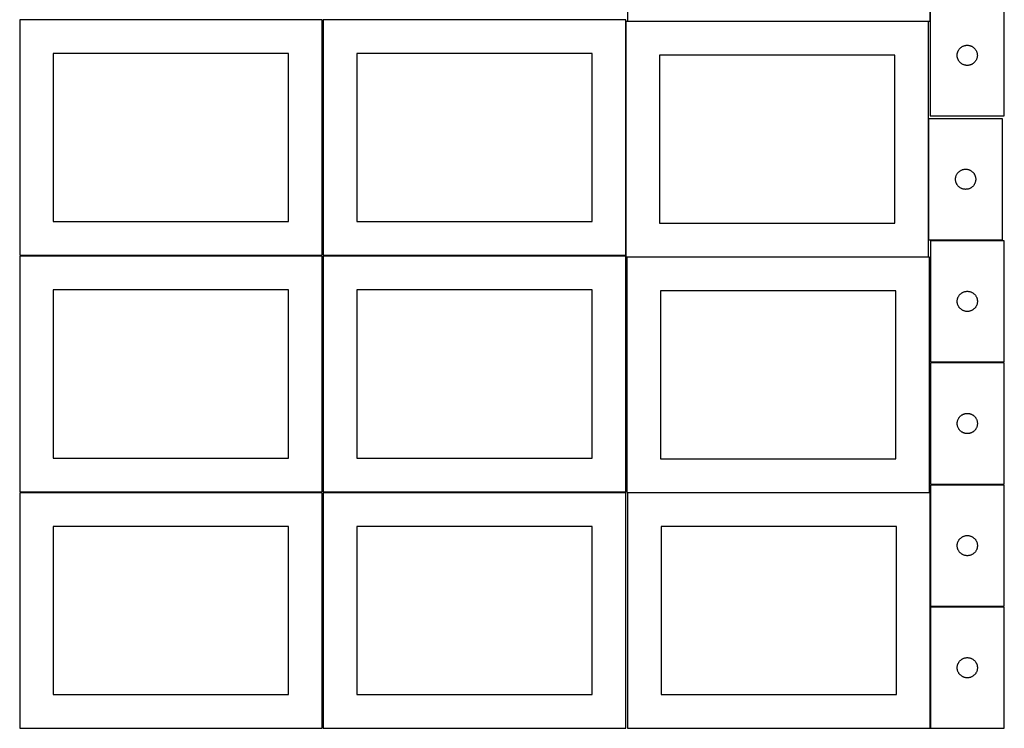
# Model space of a CAD drawing. Header units: millimetres. Extents: x 7 to 1493, y 7 to 2993.
# Tile 1 of 12: x 7 to 1471, y 7 to 1060. Entities that reach past the tile are written whole.
import ezdxf

# ---------------------------------------------------------------- set-up
doc = ezdxf.new("R2010")
doc.units = ezdxf.units.MM
doc.layers.add('COMMON', color=5, linetype='CONTINUOUS', true_color=0x0000ff)
doc.layers.add('CUT', color=7, linetype='CONTINUOUS', true_color=0x000000)

msp = doc.modelspace()

# ---------------------------------------------------------------- linework, layer by layer
at = {"layer": 'COMMON'}
for p, q in [((1360.882843, 1096.798181), (1360.882843, 1057.452237)), ((1358.480356, 912.623842), (1358.480356, 732.623842))]:
    msp.add_line(p, q, dxfattribs=at)
at = {"layer": 'CUT'}
for p, q in [((910.782843, 1407.452237), (910.782843, 1057.452237)), ((1360.782843, 1057.452237), (1360.782843, 1407.452237)), ((1360.982844, 1096.798181), (1360.982844, 916.798181)), ((1470.982844, 916.798181), (1470.982844, 1096.798181)), ((456.524735, 1059.574325), (6.524735, 1059.574325)), ((6.524735, 1059.574325), (6.524735, 709.574325)), ((456.524735, 709.574325), (456.524735, 1059.574325)), ((908.049576, 1059.574325), (458.049576, 1059.574325)), ((458.049576, 1059.574325), (458.049576, 709.574325)), ((908.049576, 709.574325), (908.049576, 1059.574325)), ((1358.380356, 1057.166366), (908.380356, 1057.166366)), ((908.380356, 1057.166366), (908.380356, 707.166366)), ((910.782843, 1057.452237), (1360.782843, 1057.452237)), ((1358.380356, 707.166366), (1358.380356, 1057.166366)), ((1401.383878, 1010.243497), (1401.580595, 1010.990466)), ((1401.580595, 1010.990466), (1401.815505, 1011.726317)), ((1401.815505, 1011.726317), (1402.087984, 1012.4491)), ((1402.087984, 1012.4491), (1402.39731, 1013.156897)), ((1402.39731, 1013.156897), (1402.742662, 1013.847832)), ((1402.742662, 1013.847832), (1403.123124, 1014.520073)), ((1403.123124, 1014.520073), (1403.537688, 1015.171837)), ((1403.537688, 1015.171837), (1403.985255, 1015.801395)), ((1403.985255, 1015.801395), (1404.464637, 1016.407079)), ((1404.464637, 1016.407079), (1404.974563, 1016.987281)), ((1404.974563, 1016.987281), (1405.513681, 1017.540464)), ((1405.513681, 1017.540464), (1406.080562, 1018.06516)), ((1406.080562, 1018.06516), (1406.673701, 1018.559978)), ((1406.673701, 1018.559978), (1407.291527, 1019.023606)), ((1407.291527, 1019.023606), (1407.932401, 1019.454815)), ((1407.932401, 1019.454815), (1408.594623, 1019.85246)), ((1408.594623, 1019.85246), (1409.276437, 1020.215487)), ((1409.276437, 1020.215487), (1409.976035, 1020.542935)), ((1409.976035, 1020.542935), (1410.691562, 1020.833933)), ((1410.691562, 1020.833933), (1411.421121, 1021.087712)), ((1411.421121, 1021.087712), (1412.162777, 1021.303597)), ((1412.162777, 1021.303597), (1412.914563, 1021.481016)), ((1412.914563, 1021.481016), (1413.674485, 1021.6195)), ((1413.674485, 1021.6195), (1414.440529, 1021.718679)), ((1414.440529, 1021.718679), (1415.210662, 1021.778292)), ((1415.210662, 1021.778292), (1415.982844, 1021.798181)), ((1415.982844, 1021.798181), (1416.755025, 1021.778292)), ((1416.755025, 1021.778292), (1417.525158, 1021.718679)), ((1417.525158, 1021.718679), (1418.291202, 1021.6195)), ((1418.291202, 1021.6195), (1419.051125, 1021.481016)), ((1419.051125, 1021.481016), (1419.80291, 1021.303597)), ((1419.80291, 1021.303597), (1420.544566, 1021.087712)), ((1420.544566, 1021.087712), (1421.274125, 1020.833933)), ((1421.274125, 1020.833933), (1421.989652, 1020.542935)), ((1421.989652, 1020.542935), (1422.68925, 1020.215487)), ((1422.68925, 1020.215487), (1423.371065, 1019.85246)), ((1423.371065, 1019.85246), (1424.033286, 1019.454815)), ((1424.033286, 1019.454815), (1424.67416, 1019.023606)), ((1424.67416, 1019.023606), (1425.291986, 1018.559978)), ((1425.291986, 1018.559978), (1425.885125, 1018.06516)), ((1425.885125, 1018.06516), (1426.452006, 1017.540464)), ((1426.452006, 1017.540464), (1426.991124, 1016.987281)), ((1426.991124, 1016.987281), (1427.50105, 1016.407079)), ((1427.50105, 1016.407079), (1427.980432, 1015.801395)), ((1427.980432, 1015.801395), (1428.427999, 1015.171837)), ((1428.427999, 1015.171837), (1428.842563, 1014.520073)), ((1428.842563, 1014.520073), (1429.223026, 1013.847832)), ((1429.223026, 1013.847832), (1429.568377, 1013.156897)), ((1429.568377, 1013.156897), (1429.877703, 1012.4491)), ((1429.877703, 1012.4491), (1430.150182, 1011.726317)), ((1430.150182, 1011.726317), (1430.385092, 1010.990466)), ((1430.385092, 1010.990466), (1430.581809, 1010.243497)), ((406.524735, 1009.574325), (56.524735, 1009.574325)), ((56.524735, 1009.574325), (56.524735, 759.574325)), ((406.524735, 759.574325), (406.524735, 1009.574325)), ((858.049576, 1009.574325), (508.049576, 1009.574325)), ((508.049576, 1009.574325), (508.049576, 759.574325)), ((858.049576, 759.574325), (858.049576, 1009.574325)), ((1308.380356, 1007.166366), (958.380356, 1007.166366)), ((958.380356, 1007.166366), (958.380356, 757.166366)), ((1308.380356, 757.166366), (1308.380356, 1007.166366)), ((1400.987817, 1007.1844), (1401.027581, 1007.955813)), ((1400.987817, 1006.411962), (1400.987817, 1007.1844)), ((1401.027581, 1005.640549), (1400.987817, 1006.411962)), ((1401.027581, 1007.955813), (1401.107003, 1008.724156)), ((1401.107003, 1004.872206), (1401.027581, 1005.640549)), ((1401.107003, 1008.724156), (1401.225874, 1009.487393)), ((1401.225874, 1004.10897), (1401.107003, 1004.872206)), ((1401.225874, 1009.487393), (1401.383878, 1010.243497)), ((1401.383878, 1003.352865), (1401.225874, 1004.10897)), ((1401.580595, 1002.605897), (1401.383878, 1003.352865)), ((1401.815505, 1001.870045), (1401.580595, 1002.605897)), ((1402.087984, 1001.147263), (1401.815505, 1001.870045)), ((1402.39731, 1000.439465), (1402.087984, 1001.147263)), ((1402.742662, 999.74853), (1402.39731, 1000.439465)), ((1403.123124, 999.076289), (1402.742662, 999.74853)), ((1403.537688, 998.424525), (1403.123124, 999.076289)), ((1403.985255, 997.794967), (1403.537688, 998.424525)), ((1404.464637, 997.189283), (1403.985255, 997.794967)), ((1404.974563, 996.609081), (1404.464637, 997.189283)), ((1405.513681, 996.055898), (1404.974563, 996.609081)), ((1406.080562, 995.531202), (1405.513681, 996.055898)), ((1426.452006, 996.055898), (1425.885125, 995.531202)), ((1426.991124, 996.609081), (1426.452006, 996.055898)), ((1427.50105, 997.189283), (1426.991124, 996.609081)), ((1427.980432, 997.794967), (1427.50105, 997.189283)), ((1428.427999, 998.424525), (1427.980432, 997.794967)), ((1428.842563, 999.076289), (1428.427999, 998.424525)), ((1429.223026, 999.74853), (1428.842563, 999.076289)), ((1429.568377, 1000.439465), (1429.223026, 999.74853)), ((1429.877703, 1001.147263), (1429.568377, 1000.439465)), ((1430.150182, 1001.870045), (1429.877703, 1001.147263)), ((1430.385092, 1002.605897), (1430.150182, 1001.870045)), ((1430.581809, 1003.352865), (1430.385092, 1002.605897)), ((1430.581809, 1010.243497), (1430.739813, 1009.487393)), ((1430.739813, 1004.10897), (1430.581809, 1003.352865)), ((1430.739813, 1009.487393), (1430.858684, 1008.724156)), ((1430.858684, 1004.872206), (1430.739813, 1004.10897)), ((1430.858684, 1008.724156), (1430.938106, 1007.955813)), ((1430.938106, 1005.640549), (1430.858684, 1004.872206)), ((1430.938106, 1007.955813), (1430.977871, 1007.1844)), ((1430.977871, 1006.411962), (1430.938106, 1005.640549)), ((1430.977871, 1007.1844), (1430.977871, 1006.411962)), ((1406.673701, 995.036384), (1406.080562, 995.531202)), ((1407.291527, 994.572756), (1406.673701, 995.036384)), ((1407.932401, 994.141548), (1407.291527, 994.572756)), ((1408.594623, 993.743903), (1407.932401, 994.141548)), ((1409.276437, 993.380875), (1408.594623, 993.743903)), ((1409.976035, 993.053428), (1409.276437, 993.380875)), ((1410.691562, 992.762429), (1409.976035, 993.053428)), ((1411.421121, 992.50865), (1410.691562, 992.762429)), ((1412.162777, 992.292765), (1411.421121, 992.50865)), ((1412.914563, 992.115346), (1412.162777, 992.292765)), ((1413.674485, 991.976863), (1412.914563, 992.115346)), ((1414.440529, 991.877683), (1413.674485, 991.976863)), ((1415.210662, 991.81807), (1414.440529, 991.877683)), ((1415.982844, 991.798181), (1415.210662, 991.81807)), ((1416.755025, 991.81807), (1415.982844, 991.798181)), ((1417.525158, 991.877683), (1416.755025, 991.81807)), ((1418.291202, 991.976863), (1417.525158, 991.877683)), ((1419.051125, 992.115346), (1418.291202, 991.976863)), ((1419.80291, 992.292765), (1419.051125, 992.115346)), ((1420.544566, 992.50865), (1419.80291, 992.292765)), ((1421.274125, 992.762429), (1420.544566, 992.50865)), ((1421.989652, 993.053428), (1421.274125, 992.762429)), ((1422.68925, 993.380875), (1421.989652, 993.053428)), ((1423.371065, 993.743903), (1422.68925, 993.380875)), ((1424.033286, 994.141548), (1423.371065, 993.743903)), ((1424.67416, 994.572756), (1424.033286, 994.141548)), ((1425.291986, 995.036384), (1424.67416, 994.572756)), ((1425.885125, 995.531202), (1425.291986, 995.036384)), ((1468.580357, 912.623842), (1358.580357, 912.623842)), ((1358.580357, 912.623842), (1358.580357, 732.623842)), ((1360.982844, 916.798181), (1470.982844, 916.798181)), ((1468.580357, 732.623842), (1468.580357, 912.623842)), ((1404.271215, 834.385639), (1404.88904, 834.849267)), ((1404.88904, 834.849267), (1405.529914, 835.280476)), ((1405.529914, 835.280476), (1406.192136, 835.678121)), ((1406.192136, 835.678121), (1406.87395, 836.041149)), ((1406.87395, 836.041149), (1407.573548, 836.368596)), ((1407.573548, 836.368596), (1408.289076, 836.659595)), ((1408.289076, 836.659595), (1409.018634, 836.913373)), ((1409.018634, 836.913373), (1409.76029, 837.129258)), ((1409.76029, 837.129258), (1410.512076, 837.306678)), ((1410.512076, 837.306678), (1411.271998, 837.445161)), ((1411.271998, 837.445161), (1412.038042, 837.54434)), ((1412.038042, 837.54434), (1412.808176, 837.603954)), ((1412.808176, 837.603954), (1413.580357, 837.623842)), ((1413.580357, 837.623842), (1414.352538, 837.603954)), ((1414.352538, 837.603954), (1415.122672, 837.54434)), ((1415.122672, 837.54434), (1415.888716, 837.445161)), ((1415.888716, 837.445161), (1416.648638, 837.306678)), ((1416.648638, 837.306678), (1417.400424, 837.129258)), ((1417.400424, 837.129258), (1418.142079, 836.913373)), ((1418.142079, 836.913373), (1418.871638, 836.659595)), ((1418.871638, 836.659595), (1419.587166, 836.368596)), ((1419.587166, 836.368596), (1420.286764, 836.041149)), ((1420.286764, 836.041149), (1420.968578, 835.678121)), ((1420.968578, 835.678121), (1421.6308, 835.280476)), ((1421.6308, 835.280476), (1422.271673, 834.849267)), ((1422.271673, 834.849267), (1422.889499, 834.385639)), ((1398.58533, 823.010061), (1398.625094, 823.781474)), ((1398.58533, 822.237624), (1398.58533, 823.010061)), ((1398.625094, 821.46621), (1398.58533, 822.237624)), ((1398.625094, 823.781474), (1398.704517, 824.549818)), ((1398.704517, 820.697867), (1398.625094, 821.46621)), ((1398.704517, 824.549818), (1398.823388, 825.313054)), ((1398.823388, 819.934631), (1398.704517, 820.697867)), ((1398.823388, 825.313054), (1398.981391, 826.069158)), ((1398.981391, 826.069158), (1399.178109, 826.816127)), ((1399.178109, 826.816127), (1399.413019, 827.551978)), ((1399.413019, 827.551978), (1399.685497, 828.274761)), ((1399.685497, 828.274761), (1399.994823, 828.982558)), ((1399.994823, 828.982558), (1400.340175, 829.673493)), ((1400.340175, 829.673493), (1400.720638, 830.345734)), ((1400.720638, 830.345734), (1401.135202, 830.997498)), ((1401.135202, 830.997498), (1401.582768, 831.627057)), ((1401.582768, 831.627057), (1402.06215, 832.23274)), ((1402.06215, 832.23274), (1402.572076, 832.812942)), ((1402.572076, 832.812942), (1403.111195, 833.366125)), ((1403.111195, 833.366125), (1403.678075, 833.890821)), ((1403.678075, 833.890821), (1404.271215, 834.385639)), ((1422.889499, 834.385639), (1423.482639, 833.890821)), ((1423.482639, 833.890821), (1424.049519, 833.366125)), ((1424.049519, 833.366125), (1424.588637, 832.812942)), ((1424.588637, 832.812942), (1425.098564, 832.23274)), ((1425.098564, 832.23274), (1425.577946, 831.627057)), ((1425.577946, 831.627057), (1426.025512, 830.997498)), ((1426.025512, 830.997498), (1426.440076, 830.345734)), ((1426.440076, 830.345734), (1426.820539, 829.673493)), ((1426.820539, 829.673493), (1427.165891, 828.982558)), ((1427.165891, 828.982558), (1427.475216, 828.274761)), ((1427.475216, 828.274761), (1427.747695, 827.551978)), ((1427.747695, 827.551978), (1427.982605, 826.816127)), ((1427.982605, 826.816127), (1428.179323, 826.069158)), ((1428.179323, 826.069158), (1428.337326, 825.313054)), ((1428.337326, 825.313054), (1428.456197, 824.549818)), ((1428.456197, 820.697867), (1428.337326, 819.934631)), ((1428.456197, 824.549818), (1428.53562, 823.781474)), ((1428.53562, 821.46621), (1428.456197, 820.697867)), ((1428.53562, 823.781474), (1428.575384, 823.010061)), ((1428.575384, 822.237624), (1428.53562, 821.46621)), ((1428.575384, 823.010061), (1428.575384, 822.237624)), ((1398.981391, 819.178526), (1398.823388, 819.934631)), ((1399.178109, 818.431558), (1398.981391, 819.178526)), ((1399.413019, 817.695707), (1399.178109, 818.431558)), ((1399.685497, 816.972924), (1399.413019, 817.695707)), ((1399.994823, 816.265126), (1399.685497, 816.972924)), ((1400.340175, 815.574191), (1399.994823, 816.265126)), ((1400.720638, 814.90195), (1400.340175, 815.574191)), ((1401.135202, 814.250186), (1400.720638, 814.90195)), ((1401.582768, 813.620628), (1401.135202, 814.250186)), ((1402.06215, 813.014945), (1401.582768, 813.620628)), ((1402.572076, 812.434742), (1402.06215, 813.014945)), ((1403.111195, 811.881559), (1402.572076, 812.434742)), ((1403.678075, 811.356863), (1403.111195, 811.881559)), ((1404.271215, 810.862045), (1403.678075, 811.356863)), ((1404.88904, 810.398417), (1404.271215, 810.862045)), ((1405.529914, 809.967209), (1404.88904, 810.398417)), ((1406.192136, 809.569564), (1405.529914, 809.967209)), ((1406.87395, 809.206536), (1406.192136, 809.569564)), ((1407.573548, 808.879089), (1406.87395, 809.206536)), ((1408.289076, 808.58809), (1407.573548, 808.879089)), ((1409.018634, 808.334312), (1408.289076, 808.58809)), ((1409.76029, 808.118426), (1409.018634, 808.334312)), ((1410.512076, 807.941007), (1409.76029, 808.118426)), ((1411.271998, 807.802524), (1410.512076, 807.941007)), ((1412.038042, 807.703344), (1411.271998, 807.802524)), ((1412.808176, 807.643731), (1412.038042, 807.703344)), ((1413.580357, 807.623842), (1412.808176, 807.643731)), ((1414.352538, 807.643731), (1413.580357, 807.623842)), ((1415.122672, 807.703344), (1414.352538, 807.643731)), ((1415.888716, 807.802524), (1415.122672, 807.703344)), ((1416.648638, 807.941007), (1415.888716, 807.802524)), ((1417.400424, 808.118426), (1416.648638, 807.941007)), ((1418.142079, 808.334312), (1417.400424, 808.118426)), ((1418.871638, 808.58809), (1418.142079, 808.334312)), ((1419.587166, 808.879089), (1418.871638, 808.58809)), ((1420.286764, 809.206536), (1419.587166, 808.879089)), ((1420.968578, 809.569564), (1420.286764, 809.206536)), ((1421.6308, 809.967209), (1420.968578, 809.569564)), ((1422.271673, 810.398417), (1421.6308, 809.967209)), ((1422.889499, 810.862045), (1422.271673, 810.398417)), ((1423.482639, 811.356863), (1422.889499, 810.862045)), ((1424.049519, 811.881559), (1423.482639, 811.356863)), ((1424.588637, 812.434742), (1424.049519, 811.881559)), ((1425.098564, 813.014945), (1424.588637, 812.434742)), ((1425.577946, 813.620628), (1425.098564, 813.014945)), ((1426.025512, 814.250186), (1425.577946, 813.620628)), ((1426.440076, 814.90195), (1426.025512, 814.250186)), ((1426.820539, 815.574191), (1426.440076, 814.90195)), ((1427.165891, 816.265126), (1426.820539, 815.574191)), ((1427.475216, 816.972924), (1427.165891, 816.265126)), ((1427.747695, 817.695707), (1427.475216, 816.972924)), ((1427.982605, 818.431558), (1427.747695, 817.695707)), ((1428.179323, 819.178526), (1427.982605, 818.431558)), ((1428.337326, 819.934631), (1428.179323, 819.178526)), ((56.524735, 759.574325), (406.524735, 759.574325)), ((508.049576, 759.574325), (858.049576, 759.574325)), ((958.380356, 757.166366), (1308.380356, 757.166366)), ((1358.580357, 732.623842), (1468.580357, 732.623842)), ((1471.099119, 731.099062), (1361.099119, 731.099062)), ((1361.099119, 731.099062), (1361.099119, 551.099062)), ((1471.099119, 551.099062), (1471.099119, 731.099062)), ((6.524735, 709.574325), (456.524735, 709.574325)), ((456.524735, 708.049545), (6.524735, 708.049545)), ((6.524735, 708.049545), (6.524735, 358.049545)), ((456.524735, 358.049545), (456.524735, 708.049545)), ((458.049576, 709.574325), (908.049576, 709.574325)), ((908.049576, 708.049545), (458.049576, 708.049545)), ((458.049576, 708.049545), (458.049576, 358.049545)), ((908.049576, 358.049545), (908.049576, 708.049545)), ((908.380356, 707.166366), (1358.380356, 707.166366)), ((1359.850388, 706.940658), (909.850388, 706.940658)), ((909.850388, 706.940658), (909.850388, 356.940658)), ((1359.850388, 356.940658), (1359.850388, 706.940658)), ((406.524735, 658.049545), (56.524735, 658.049545)), ((56.524735, 658.049545), (56.524735, 408.049545)), ((406.524735, 408.049545), (406.524735, 658.049545)), ((858.049576, 658.049545), (508.049576, 658.049545)), ((508.049576, 658.049545), (508.049576, 408.049545)), ((858.049576, 408.049545), (858.049576, 658.049545)), ((1309.850388, 656.940658), (959.850388, 656.940658)), ((959.850388, 656.940658), (959.850388, 406.940658)), ((1309.850388, 406.940658), (1309.850388, 656.940658)), ((1401.34215, 643.788273), (1401.500154, 644.544378)), ((1401.500154, 644.544378), (1401.696871, 645.291347)), ((1401.696871, 645.291347), (1401.931781, 646.027198)), ((1401.931781, 646.027198), (1402.20426, 646.74998)), ((1402.20426, 646.74998), (1402.513585, 647.457778)), ((1402.513585, 647.457778), (1402.858937, 648.148713)), ((1402.858937, 648.148713), (1403.2394, 648.820954)), ((1403.2394, 648.820954), (1403.653964, 649.472718)), ((1403.653964, 649.472718), (1404.10153, 650.102276)), ((1404.10153, 650.102276), (1404.580912, 650.70796)), ((1404.580912, 650.70796), (1405.090839, 651.288162)), ((1405.090839, 651.288162), (1405.629957, 651.841345)), ((1405.629957, 651.841345), (1406.196837, 652.366041)), ((1406.196837, 652.366041), (1406.789977, 652.860859)), ((1406.789977, 652.860859), (1407.407803, 653.324487)), ((1407.407803, 653.324487), (1408.048676, 653.755695)), ((1408.048676, 653.755695), (1408.710898, 654.153341)), ((1408.710898, 654.153341), (1409.392712, 654.516368)), ((1409.392712, 654.516368), (1410.092311, 654.843816)), ((1410.092311, 654.843816), (1410.807838, 655.134814)), ((1410.807838, 655.134814), (1411.537397, 655.388593)), ((1411.537397, 655.388593), (1412.279052, 655.604478)), ((1412.279052, 655.604478), (1413.030838, 655.781897)), ((1413.030838, 655.781897), (1413.79076, 655.92038)), ((1413.79076, 655.92038), (1414.556804, 656.01956)), ((1414.556804, 656.01956), (1415.326938, 656.079173)), ((1415.326938, 656.079173), (1416.099119, 656.099062)), ((1416.099119, 656.099062), (1416.8713, 656.079173)), ((1416.8713, 656.079173), (1417.641434, 656.01956)), ((1417.641434, 656.01956), (1418.407478, 655.92038)), ((1418.407478, 655.92038), (1419.1674, 655.781897)), ((1419.1674, 655.781897), (1419.919186, 655.604478)), ((1419.919186, 655.604478), (1420.660842, 655.388593)), ((1420.660842, 655.388593), (1421.3904, 655.134814)), ((1421.3904, 655.134814), (1422.105928, 654.843816)), ((1422.105928, 654.843816), (1422.805526, 654.516368)), ((1422.805526, 654.516368), (1423.48734, 654.153341)), ((1423.48734, 654.153341), (1424.149562, 653.755695)), ((1424.149562, 653.755695), (1424.790436, 653.324487)), ((1424.790436, 653.324487), (1425.408261, 652.860859)), ((1425.408261, 652.860859), (1426.001401, 652.366041)), ((1426.001401, 652.366041), (1426.568281, 651.841345)), ((1426.568281, 651.841345), (1427.1074, 651.288162)), ((1427.1074, 651.288162), (1427.617326, 650.70796)), ((1427.617326, 650.70796), (1428.096708, 650.102276)), ((1428.096708, 650.102276), (1428.544274, 649.472718)), ((1428.544274, 649.472718), (1428.958839, 648.820954)), ((1428.958839, 648.820954), (1429.339301, 648.148713)), ((1429.339301, 648.148713), (1429.684653, 647.457778)), ((1429.684653, 647.457778), (1429.993979, 646.74998)), ((1429.993979, 646.74998), (1430.266458, 646.027198)), ((1430.266458, 646.027198), (1430.501367, 645.291347)), ((1430.501367, 645.291347), (1430.698085, 644.544378)), ((1430.698085, 644.544378), (1430.856088, 643.788273)), ((1401.104092, 641.485281), (1401.143856, 642.256694)), ((1401.104092, 640.712843), (1401.104092, 641.485281)), ((1401.143856, 639.94143), (1401.104092, 640.712843)), ((1401.143856, 642.256694), (1401.223279, 643.025037)), ((1401.223279, 639.173087), (1401.143856, 639.94143)), ((1401.223279, 643.025037), (1401.34215, 643.788273)), ((1401.34215, 638.409851), (1401.223279, 639.173087)), ((1401.500154, 637.653746), (1401.34215, 638.409851)), ((1401.696871, 636.906778), (1401.500154, 637.653746)), ((1401.931781, 636.170926), (1401.696871, 636.906778)), ((1402.20426, 635.448144), (1401.931781, 636.170926)), ((1402.513585, 634.740346), (1402.20426, 635.448144)), ((1402.858937, 634.049411), (1402.513585, 634.740346)), ((1403.2394, 633.37717), (1402.858937, 634.049411)), ((1403.653964, 632.725406), (1403.2394, 633.37717)), ((1404.10153, 632.095848), (1403.653964, 632.725406)), ((1404.580912, 631.490164), (1404.10153, 632.095848)), ((1405.090839, 630.909962), (1404.580912, 631.490164)), ((1405.629957, 630.356779), (1405.090839, 630.909962)), ((1406.196837, 629.832083), (1405.629957, 630.356779)), ((1406.789977, 629.337265), (1406.196837, 629.832083)), ((1426.001401, 629.832083), (1425.408261, 629.337265)), ((1426.568281, 630.356779), (1426.001401, 629.832083)), ((1427.1074, 630.909962), (1426.568281, 630.356779)), ((1427.617326, 631.490164), (1427.1074, 630.909962)), ((1428.096708, 632.095848), (1427.617326, 631.490164)), ((1428.544274, 632.725406), (1428.096708, 632.095848)), ((1428.958839, 633.37717), (1428.544274, 632.725406)), ((1429.339301, 634.049411), (1428.958839, 633.37717)), ((1429.684653, 634.740346), (1429.339301, 634.049411)), ((1429.993979, 635.448144), (1429.684653, 634.740346)), ((1430.266458, 636.170926), (1429.993979, 635.448144)), ((1430.501367, 636.906778), (1430.266458, 636.170926)), ((1430.698085, 637.653746), (1430.501367, 636.906778)), ((1430.856088, 638.409851), (1430.698085, 637.653746)), ((1430.856088, 643.788273), (1430.974959, 643.025037)), ((1430.974959, 639.173087), (1430.856088, 638.409851)), ((1430.974959, 643.025037), (1431.054382, 642.256694)), ((1431.054382, 639.94143), (1430.974959, 639.173087)), ((1431.054382, 642.256694), (1431.094146, 641.485281)), ((1431.094146, 640.712843), (1431.054382, 639.94143)), ((1431.094146, 641.485281), (1431.094146, 640.712843)), ((1407.407803, 628.873637), (1406.789977, 629.337265)), ((1408.048676, 628.442429), (1407.407803, 628.873637)), ((1408.710898, 628.044783), (1408.048676, 628.442429)), ((1409.392712, 627.681756), (1408.710898, 628.044783)), ((1410.092311, 627.354308), (1409.392712, 627.681756)), ((1410.807838, 627.06331), (1410.092311, 627.354308)), ((1411.537397, 626.809531), (1410.807838, 627.06331)), ((1412.279052, 626.593646), (1411.537397, 626.809531)), ((1413.030838, 626.416227), (1412.279052, 626.593646)), ((1413.79076, 626.277744), (1413.030838, 626.416227)), ((1414.556804, 626.178564), (1413.79076, 626.277744)), ((1415.326938, 626.118951), (1414.556804, 626.178564)), ((1416.099119, 626.099062), (1415.326938, 626.118951)), ((1416.8713, 626.118951), (1416.099119, 626.099062)), ((1417.641434, 626.178564), (1416.8713, 626.118951)), ((1418.407478, 626.277744), (1417.641434, 626.178564)), ((1419.1674, 626.416227), (1418.407478, 626.277744)), ((1419.919186, 626.593646), (1419.1674, 626.416227)), ((1420.660842, 626.809531), (1419.919186, 626.593646)), ((1421.3904, 627.06331), (1420.660842, 626.809531)), ((1422.105928, 627.354308), (1421.3904, 627.06331)), ((1422.805526, 627.681756), (1422.105928, 627.354308)), ((1423.48734, 628.044783), (1422.805526, 627.681756)), ((1424.149562, 628.442429), (1423.48734, 628.044783)), ((1424.790436, 628.873637), (1424.149562, 628.442429)), ((1425.408261, 629.337265), (1424.790436, 628.873637)), ((1361.099119, 551.099062), (1471.099119, 551.099062)), ((1471.099119, 549.574343), (1361.099119, 549.574343)), ((1361.099119, 549.574343), (1361.099119, 369.574343)), ((1471.099119, 369.574343), (1471.099119, 549.574343)), ((1404.10153, 468.577557), (1404.580912, 469.18324)), ((1404.580912, 469.18324), (1405.090839, 469.763443)), ((1405.090839, 469.763443), (1405.629957, 470.316626)), ((1405.629957, 470.316626), (1406.196837, 470.841322)), ((1406.196837, 470.841322), (1406.789977, 471.33614)), ((1406.789977, 471.33614), (1407.407803, 471.799768)), ((1407.407803, 471.799768), (1408.048676, 472.230976)), ((1408.048676, 472.230976), (1408.710898, 472.628621)), ((1408.710898, 472.628621), (1409.392712, 472.991649)), ((1409.392712, 472.991649), (1410.092311, 473.319096)), ((1410.092311, 473.319096), (1410.807838, 473.610095)), ((1410.807838, 473.610095), (1411.537397, 473.863874)), ((1411.537397, 473.863874), (1412.279052, 474.079759)), ((1412.279052, 474.079759), (1413.030838, 474.257178)), ((1413.030838, 474.257178), (1413.79076, 474.395661)), ((1413.79076, 474.395661), (1414.556804, 474.494841)), ((1414.556804, 474.494841), (1415.326938, 474.554454)), ((1415.326938, 474.554454), (1416.099119, 474.574343)), ((1416.099119, 474.574343), (1416.8713, 474.554454)), ((1416.8713, 474.554454), (1417.641434, 474.494841)), ((1417.641434, 474.494841), (1418.407478, 474.395661)), ((1418.407478, 474.395661), (1419.1674, 474.257178)), ((1419.1674, 474.257178), (1419.919186, 474.079759)), ((1419.919186, 474.079759), (1420.660842, 473.863874)), ((1420.660842, 473.863874), (1421.3904, 473.610095)), ((1421.3904, 473.610095), (1422.105928, 473.319096)), ((1422.105928, 473.319096), (1422.805526, 472.991649)), ((1422.805526, 472.991649), (1423.48734, 472.628621)), ((1423.48734, 472.628621), (1424.149562, 472.230976)), ((1424.149562, 472.230976), (1424.790436, 471.799768)), ((1424.790436, 471.799768), (1425.408261, 471.33614)), ((1425.408261, 471.33614), (1426.001401, 470.841322)), ((1426.001401, 470.841322), (1426.568281, 470.316626)), ((1426.568281, 470.316626), (1427.1074, 469.763443)), ((1427.1074, 469.763443), (1427.617326, 469.18324)), ((1427.617326, 469.18324), (1428.096708, 468.577557)), ((1401.104092, 459.960562), (1401.143856, 460.731975)), ((1401.104092, 459.188124), (1401.104092, 459.960562)), ((1401.143856, 458.416711), (1401.104092, 459.188124)), ((1401.143856, 460.731975), (1401.223279, 461.500318)), ((1401.223279, 457.648367), (1401.143856, 458.416711)), ((1401.223279, 461.500318), (1401.34215, 462.263554)), ((1401.34215, 456.885131), (1401.223279, 457.648367)), ((1401.34215, 462.263554), (1401.500154, 463.019659)), ((1401.500154, 456.129027), (1401.34215, 456.885131)), ((1401.500154, 463.019659), (1401.696871, 463.766627)), ((1401.696871, 455.382058), (1401.500154, 456.129027)), ((1401.696871, 463.766627), (1401.931781, 464.502479)), ((1401.931781, 454.646207), (1401.696871, 455.382058)), ((1401.931781, 464.502479), (1402.20426, 465.225261)), ((1402.20426, 453.923424), (1401.931781, 454.646207)), ((1402.20426, 465.225261), (1402.513585, 465.933059)), ((1402.513585, 465.933059), (1402.858937, 466.623994)), ((1402.858937, 466.623994), (1403.2394, 467.296235)), ((1403.2394, 467.296235), (1403.653964, 467.947999)), ((1403.653964, 467.947999), (1404.10153, 468.577557)), ((1428.096708, 468.577557), (1428.544274, 467.947999)), ((1428.544274, 467.947999), (1428.958839, 467.296235)), ((1428.958839, 467.296235), (1429.339301, 466.623994)), ((1429.339301, 466.623994), (1429.684653, 465.933059)), ((1429.684653, 465.933059), (1429.993979, 465.225261)), ((1429.993979, 465.225261), (1430.266458, 464.502479)), ((1430.266458, 454.646207), (1429.993979, 453.923424)), ((1430.266458, 464.502479), (1430.501367, 463.766627)), ((1430.501367, 455.382058), (1430.266458, 454.646207)), ((1430.501367, 463.766627), (1430.698085, 463.019659)), ((1430.698085, 456.129027), (1430.501367, 455.382058)), ((1430.698085, 463.019659), (1430.856088, 462.263554)), ((1430.856088, 456.885131), (1430.698085, 456.129027)), ((1430.856088, 462.263554), (1430.974959, 461.500318)), ((1430.974959, 457.648367), (1430.856088, 456.885131)), ((1430.974959, 461.500318), (1431.054382, 460.731975)), ((1431.054382, 458.416711), (1430.974959, 457.648367)), ((1431.054382, 460.731975), (1431.094146, 459.960562)), ((1431.094146, 459.188124), (1431.054382, 458.416711)), ((1431.094146, 459.960562), (1431.094146, 459.188124)), ((1402.513585, 453.215627), (1402.20426, 453.923424)), ((1402.858937, 452.524692), (1402.513585, 453.215627)), ((1403.2394, 451.852451), (1402.858937, 452.524692)), ((1403.653964, 451.200687), (1403.2394, 451.852451)), ((1404.10153, 450.571129), (1403.653964, 451.200687)), ((1404.580912, 449.965445), (1404.10153, 450.571129)), ((1405.090839, 449.385243), (1404.580912, 449.965445)), ((1405.629957, 448.83206), (1405.090839, 449.385243)), ((1406.196837, 448.307364), (1405.629957, 448.83206)), ((1406.789977, 447.812546), (1406.196837, 448.307364)), ((1407.407803, 447.348918), (1406.789977, 447.812546)), ((1408.048676, 446.917709), (1407.407803, 447.348918)), ((1408.710898, 446.520064), (1408.048676, 446.917709)), ((1409.392712, 446.157037), (1408.710898, 446.520064)), ((1410.092311, 445.829589), (1409.392712, 446.157037)), ((1410.807838, 445.538591), (1410.092311, 445.829589)), ((1411.537397, 445.284812), (1410.807838, 445.538591)), ((1412.279052, 445.068927), (1411.537397, 445.284812)), ((1413.030838, 444.891508), (1412.279052, 445.068927)), ((1413.79076, 444.753024), (1413.030838, 444.891508)), ((1414.556804, 444.653845), (1413.79076, 444.753024)), ((1415.326938, 444.594231), (1414.556804, 444.653845)), ((1416.099119, 444.574343), (1415.326938, 444.594231)), ((1416.8713, 444.594231), (1416.099119, 444.574343)), ((1417.641434, 444.653845), (1416.8713, 444.594231)), ((1418.407478, 444.753024), (1417.641434, 444.653845)), ((1419.1674, 444.891508), (1418.407478, 444.753024)), ((1419.919186, 445.068927), (1419.1674, 444.891508)), ((1420.660842, 445.284812), (1419.919186, 445.068927)), ((1421.3904, 445.538591), (1420.660842, 445.284812)), ((1422.105928, 445.829589), (1421.3904, 445.538591)), ((1422.805526, 446.157037), (1422.105928, 445.829589)), ((1423.48734, 446.520064), (1422.805526, 446.157037)), ((1424.149562, 446.917709), (1423.48734, 446.520064)), ((1424.790436, 447.348918), (1424.149562, 446.917709)), ((1425.408261, 447.812546), (1424.790436, 447.348918)), ((1426.001401, 448.307364), (1425.408261, 447.812546)), ((1426.568281, 448.83206), (1426.001401, 448.307364)), ((1427.1074, 449.385243), (1426.568281, 448.83206)), ((1427.617326, 449.965445), (1427.1074, 449.385243)), ((1428.096708, 450.571129), (1427.617326, 449.965445)), ((1428.544274, 451.200687), (1428.096708, 450.571129)), ((1428.958839, 451.852451), (1428.544274, 451.200687)), ((1429.339301, 452.524692), (1428.958839, 451.852451)), ((1429.684653, 453.215627), (1429.339301, 452.524692)), ((1429.993979, 453.923424), (1429.684653, 453.215627)), ((56.524735, 408.049545), (406.524735, 408.049545)), ((508.049576, 408.049545), (858.049576, 408.049545)), ((959.850388, 406.940658), (1309.850388, 406.940658)), ((1361.099119, 369.574343), (1471.099119, 369.574343)), ((1471.099119, 368.049563), (1361.099119, 368.049563)), ((1361.099119, 368.049563), (1361.099119, 188.049563)), ((1471.099119, 188.049563), (1471.099119, 368.049563)), ((6.524735, 358.049545), (456.524735, 358.049545)), ((456.524735, 356.52478), (6.524735, 356.52478)), ((6.524735, 356.52478), (6.524735, 6.52478)), ((456.524735, 6.52478), (456.524735, 356.52478)), ((458.049576, 358.049545), (908.049576, 358.049545)), ((908.049576, 356.52478), (458.049576, 356.52478)), ((458.049576, 356.52478), (458.049576, 6.52478)), ((908.049576, 6.52478), (908.049576, 356.52478)), ((909.850388, 356.940658), (1359.850388, 356.940658)), ((1360.856512, 356.582318), (910.856512, 356.582318)), ((910.856512, 356.582318), (910.856512, 6.582318)), ((1360.856512, 6.582318), (1360.856512, 356.582318)), ((406.524735, 306.52478), (56.524735, 306.52478)), ((56.524735, 306.52478), (56.524735, 56.52478)), ((406.524735, 56.52478), (406.524735, 306.52478)), ((858.049576, 306.52478), (508.049576, 306.52478)), ((508.049576, 306.52478), (508.049576, 56.52478)), ((858.049576, 56.52478), (858.049576, 306.52478)), ((1310.856512, 306.582318), (960.856512, 306.582318)), ((960.856512, 306.582318), (960.856512, 56.582318)), ((1310.856512, 56.582318), (1310.856512, 306.582318)), ((1413.79076, 292.870881), (1414.556804, 292.970061)), ((1414.556804, 292.970061), (1415.326938, 293.029674)), ((1415.326938, 293.029674), (1416.099119, 293.049563)), ((1416.099119, 293.049563), (1416.8713, 293.029674)), ((1416.8713, 293.029674), (1417.641434, 292.970061)), ((1417.641434, 292.970061), (1418.407478, 292.870881)), ((1401.104092, 278.435781), (1401.143856, 279.207194)), ((1401.104092, 277.663344), (1401.104092, 278.435781)), ((1401.143856, 279.207194), (1401.223279, 279.975538)), ((1401.223279, 279.975538), (1401.34215, 280.738774)), ((1401.34215, 280.738774), (1401.500154, 281.494879)), ((1401.500154, 281.494879), (1401.696871, 282.241847)), ((1401.696871, 282.241847), (1401.931781, 282.977698)), ((1401.931781, 282.977698), (1402.20426, 283.700481)), ((1402.20426, 283.700481), (1402.513585, 284.408278)), ((1402.513585, 284.408278), (1402.858937, 285.099214)), ((1402.858937, 285.099214), (1403.2394, 285.771455)), ((1403.2394, 285.771455), (1403.653964, 286.423218)), ((1403.653964, 286.423218), (1404.10153, 287.052777)), ((1404.10153, 287.052777), (1404.580912, 287.65846)), ((1404.580912, 287.65846), (1405.090839, 288.238663)), ((1405.090839, 288.238663), (1405.629957, 288.791845)), ((1405.629957, 288.791845), (1406.196837, 289.316541)), ((1406.196837, 289.316541), (1406.789977, 289.81136)), ((1406.789977, 289.81136), (1407.407803, 290.274988)), ((1407.407803, 290.274988), (1408.048676, 290.706196)), ((1408.048676, 290.706196), (1408.710898, 291.103841)), ((1408.710898, 291.103841), (1409.392712, 291.466869)), ((1409.392712, 291.466869), (1410.092311, 291.794316)), ((1410.092311, 291.794316), (1410.807838, 292.085315)), ((1410.807838, 292.085315), (1411.537397, 292.339093)), ((1411.537397, 292.339093), (1412.279052, 292.554978)), ((1412.279052, 292.554978), (1413.030838, 292.732398)), ((1413.030838, 292.732398), (1413.79076, 292.870881)), ((1418.407478, 292.870881), (1419.1674, 292.732398)), ((1419.1674, 292.732398), (1419.919186, 292.554978)), ((1419.919186, 292.554978), (1420.660842, 292.339093)), ((1420.660842, 292.339093), (1421.3904, 292.085315)), ((1421.3904, 292.085315), (1422.105928, 291.794316)), ((1422.105928, 291.794316), (1422.805526, 291.466869)), ((1422.805526, 291.466869), (1423.48734, 291.103841)), ((1423.48734, 291.103841), (1424.149562, 290.706196)), ((1424.149562, 290.706196), (1424.790436, 290.274988)), ((1424.790436, 290.274988), (1425.408261, 289.81136)), ((1425.408261, 289.81136), (1426.001401, 289.316541)), ((1426.001401, 289.316541), (1426.568281, 288.791845)), ((1426.568281, 288.791845), (1427.1074, 288.238663)), ((1427.1074, 288.238663), (1427.617326, 287.65846)), ((1427.617326, 287.65846), (1428.096708, 287.052777)), ((1428.096708, 287.052777), (1428.544274, 286.423218)), ((1428.544274, 286.423218), (1428.958839, 285.771455)), ((1428.958839, 285.771455), (1429.339301, 285.099214)), ((1429.339301, 285.099214), (1429.684653, 284.408278)), ((1429.684653, 284.408278), (1429.993979, 283.700481)), ((1429.993979, 283.700481), (1430.266458, 282.977698)), ((1430.266458, 282.977698), (1430.501367, 282.241847)), ((1430.501367, 282.241847), (1430.698085, 281.494879)), ((1430.698085, 281.494879), (1430.856088, 280.738774)), ((1430.856088, 280.738774), (1430.974959, 279.975538)), ((1430.974959, 279.975538), (1431.054382, 279.207194)), ((1431.054382, 279.207194), (1431.094146, 278.435781)), ((1431.094146, 278.435781), (1431.094146, 277.663344)), ((1401.143856, 276.891931), (1401.104092, 277.663344)), ((1401.223279, 276.123587), (1401.143856, 276.891931)), ((1401.34215, 275.360351), (1401.223279, 276.123587)), ((1401.500154, 274.604246), (1401.34215, 275.360351)), ((1401.696871, 273.857278), (1401.500154, 274.604246)), ((1401.931781, 273.121427), (1401.696871, 273.857278)), ((1402.20426, 272.398644), (1401.931781, 273.121427)), ((1402.513585, 271.690847), (1402.20426, 272.398644)), ((1402.858937, 270.999911), (1402.513585, 271.690847)), ((1403.2394, 270.327671), (1402.858937, 270.999911)), ((1403.653964, 269.675907), (1403.2394, 270.327671)), ((1404.10153, 269.046348), (1403.653964, 269.675907)), ((1404.580912, 268.440665), (1404.10153, 269.046348)), ((1405.090839, 267.860462), (1404.580912, 268.440665)), ((1405.629957, 267.30728), (1405.090839, 267.860462)), ((1406.196837, 266.782584), (1405.629957, 267.30728)), ((1406.789977, 266.287765), (1406.196837, 266.782584)), ((1407.407803, 265.824137), (1406.789977, 266.287765)), ((1408.048676, 265.392929), (1407.407803, 265.824137)), ((1408.710898, 264.995284), (1408.048676, 265.392929)), ((1409.392712, 264.632256), (1408.710898, 264.995284)), ((1410.092311, 264.304809), (1409.392712, 264.632256)), ((1410.807838, 264.01381), (1410.092311, 264.304809)), ((1411.537397, 263.760032), (1410.807838, 264.01381)), ((1412.279052, 263.544147), (1411.537397, 263.760032)), ((1420.660842, 263.760032), (1419.919186, 263.544147)), ((1421.3904, 264.01381), (1420.660842, 263.760032)), ((1422.105928, 264.304809), (1421.3904, 264.01381)), ((1422.805526, 264.632256), (1422.105928, 264.304809)), ((1423.48734, 264.995284), (1422.805526, 264.632256)), ((1424.149562, 265.392929), (1423.48734, 264.995284)), ((1424.790436, 265.824137), (1424.149562, 265.392929)), ((1425.408261, 266.287765), (1424.790436, 265.824137)), ((1426.001401, 266.782584), (1425.408261, 266.287765)), ((1426.568281, 267.30728), (1426.001401, 266.782584)), ((1427.1074, 267.860462), (1426.568281, 267.30728)), ((1427.617326, 268.440665), (1427.1074, 267.860462)), ((1428.096708, 269.046348), (1427.617326, 268.440665)), ((1428.544274, 269.675907), (1428.096708, 269.046348)), ((1428.958839, 270.327671), (1428.544274, 269.675907)), ((1429.339301, 270.999911), (1428.958839, 270.327671)), ((1429.684653, 271.690847), (1429.339301, 270.999911)), ((1429.993979, 272.398644), (1429.684653, 271.690847)), ((1430.266458, 273.121427), (1429.993979, 272.398644)), ((1430.501367, 273.857278), (1430.266458, 273.121427)), ((1430.698085, 274.604246), (1430.501367, 273.857278)), ((1430.856088, 275.360351), (1430.698085, 274.604246)), ((1430.974959, 276.123587), (1430.856088, 275.360351)), ((1431.054382, 276.891931), (1430.974959, 276.123587)), ((1431.094146, 277.663344), (1431.054382, 276.891931)), ((1413.030838, 263.366727), (1412.279052, 263.544147)), ((1413.79076, 263.228244), (1413.030838, 263.366727)), ((1414.556804, 263.129064), (1413.79076, 263.228244)), ((1415.326938, 263.069451), (1414.556804, 263.129064)), ((1416.099119, 263.049563), (1415.326938, 263.069451)), ((1416.8713, 263.069451), (1416.099119, 263.049563)), ((1417.641434, 263.129064), (1416.8713, 263.069451)), ((1418.407478, 263.228244), (1417.641434, 263.129064)), ((1419.1674, 263.366727), (1418.407478, 263.228244)), ((1419.919186, 263.544147), (1419.1674, 263.366727)), ((1361.099119, 188.049563), (1471.099119, 188.049563)), ((1471.099119, 186.524782), (1361.099119, 186.524782)), ((1361.099119, 186.524782), (1361.099119, 6.524782)), ((1471.099119, 6.524782), (1471.099119, 186.524782)), ((1402.20426, 102.175701), (1402.513585, 102.883498)), ((1402.513585, 102.883498), (1402.858937, 103.574433)), ((1402.858937, 103.574433), (1403.2394, 104.246674)), ((1403.2394, 104.246674), (1403.653964, 104.898438)), ((1403.653964, 104.898438), (1404.10153, 105.527996)), ((1404.10153, 105.527996), (1404.580912, 106.13368)), ((1404.580912, 106.13368), (1405.090839, 106.713882)), ((1405.090839, 106.713882), (1405.629957, 107.267065)), ((1405.629957, 107.267065), (1406.196837, 107.791761)), ((1406.196837, 107.791761), (1406.789977, 108.286579)), ((1406.789977, 108.286579), (1407.407803, 108.750207)), ((1407.407803, 108.750207), (1408.048676, 109.181416)), ((1408.048676, 109.181416), (1408.710898, 109.579061)), ((1408.710898, 109.579061), (1409.392712, 109.942088)), ((1409.392712, 109.942088), (1410.092311, 110.269536)), ((1410.092311, 110.269536), (1410.807838, 110.560535)), ((1410.807838, 110.560535), (1411.537397, 110.814313)), ((1411.537397, 110.814313), (1412.279052, 111.030198)), ((1412.279052, 111.030198), (1413.030838, 111.207618)), ((1413.030838, 111.207618), (1413.79076, 111.346101)), ((1413.79076, 111.346101), (1414.556804, 111.44528)), ((1414.556804, 111.44528), (1415.326938, 111.504894)), ((1415.326938, 111.504894), (1416.099119, 111.524782)), ((1416.099119, 111.524782), (1416.8713, 111.504894)), ((1416.8713, 111.504894), (1417.641434, 111.44528)), ((1417.641434, 111.44528), (1418.407478, 111.346101)), ((1418.407478, 111.346101), (1419.1674, 111.207618)), ((1419.1674, 111.207618), (1419.919186, 111.030198)), ((1419.919186, 111.030198), (1420.660842, 110.814313)), ((1420.660842, 110.814313), (1421.3904, 110.560535)), ((1421.3904, 110.560535), (1422.105928, 110.269536)), ((1422.105928, 110.269536), (1422.805526, 109.942088)), ((1422.805526, 109.942088), (1423.48734, 109.579061)), ((1423.48734, 109.579061), (1424.149562, 109.181416)), ((1424.149562, 109.181416), (1424.790436, 108.750207)), ((1424.790436, 108.750207), (1425.408261, 108.286579)), ((1425.408261, 108.286579), (1426.001401, 107.791761)), ((1426.001401, 107.791761), (1426.568281, 107.267065)), ((1426.568281, 107.267065), (1427.1074, 106.713882)), ((1427.1074, 106.713882), (1427.617326, 106.13368)), ((1427.617326, 106.13368), (1428.096708, 105.527996)), ((1428.096708, 105.527996), (1428.544274, 104.898438)), ((1428.544274, 104.898438), (1428.958839, 104.246674)), ((1428.958839, 104.246674), (1429.339301, 103.574433)), ((1429.339301, 103.574433), (1429.684653, 102.883498)), ((1429.684653, 102.883498), (1429.993979, 102.175701)), ((1401.104092, 96.911001), (1401.143856, 97.682414)), ((1401.104092, 96.138564), (1401.104092, 96.911001)), ((1401.143856, 95.36715), (1401.104092, 96.138564)), ((1401.143856, 97.682414), (1401.223279, 98.450758)), ((1401.223279, 94.598807), (1401.143856, 95.36715)), ((1401.223279, 98.450758), (1401.34215, 99.213994)), ((1401.34215, 93.835571), (1401.223279, 94.598807)), ((1401.34215, 99.213994), (1401.500154, 99.970098)), ((1401.500154, 93.079466), (1401.34215, 93.835571)), ((1401.500154, 99.970098), (1401.696871, 100.717067)), ((1401.696871, 92.332498), (1401.500154, 93.079466)), ((1401.696871, 100.717067), (1401.931781, 101.452918)), ((1401.931781, 91.596647), (1401.696871, 92.332498)), ((1401.931781, 101.452918), (1402.20426, 102.175701)), ((1402.20426, 90.873864), (1401.931781, 91.596647)), ((1402.513585, 90.166066), (1402.20426, 90.873864)), ((1402.858937, 89.475131), (1402.513585, 90.166066)), ((1403.2394, 88.80289), (1402.858937, 89.475131)), ((1403.653964, 88.151126), (1403.2394, 88.80289)), ((1404.10153, 87.521568), (1403.653964, 88.151126)), ((1428.544274, 88.151126), (1428.096708, 87.521568)), ((1428.958839, 88.80289), (1428.544274, 88.151126)), ((1429.339301, 89.475131), (1428.958839, 88.80289)), ((1429.684653, 90.166066), (1429.339301, 89.475131)), ((1429.993979, 90.873864), (1429.684653, 90.166066)), ((1429.993979, 102.175701), (1430.266458, 101.452918)), ((1430.266458, 91.596647), (1429.993979, 90.873864)), ((1430.266458, 101.452918), (1430.501367, 100.717067)), ((1430.501367, 92.332498), (1430.266458, 91.596647)), ((1430.501367, 100.717067), (1430.698085, 99.970098)), ((1430.698085, 93.079466), (1430.501367, 92.332498)), ((1430.698085, 99.970098), (1430.856088, 99.213994)), ((1430.856088, 93.835571), (1430.698085, 93.079466)), ((1430.856088, 99.213994), (1430.974959, 98.450758)), ((1430.974959, 94.598807), (1430.856088, 93.835571)), ((1430.974959, 98.450758), (1431.054382, 97.682414)), ((1431.054382, 95.36715), (1430.974959, 94.598807)), ((1431.054382, 97.682414), (1431.094146, 96.911001)), ((1431.094146, 96.138564), (1431.054382, 95.36715)), ((1431.094146, 96.911001), (1431.094146, 96.138564)), ((1404.580912, 86.915885), (1404.10153, 87.521568)), ((1405.090839, 86.335682), (1404.580912, 86.915885)), ((1405.629957, 85.782499), (1405.090839, 86.335682)), ((1406.196837, 85.257803), (1405.629957, 85.782499)), ((1406.789977, 84.762985), (1406.196837, 85.257803)), ((1407.407803, 84.299357), (1406.789977, 84.762985)), ((1408.048676, 83.868149), (1407.407803, 84.299357)), ((1408.710898, 83.470504), (1408.048676, 83.868149)), ((1409.392712, 83.107476), (1408.710898, 83.470504)), ((1410.092311, 82.780029), (1409.392712, 83.107476)), ((1410.807838, 82.48903), (1410.092311, 82.780029)), ((1411.537397, 82.235252), (1410.807838, 82.48903)), ((1412.279052, 82.019366), (1411.537397, 82.235252)), ((1413.030838, 81.841947), (1412.279052, 82.019366)), ((1413.79076, 81.703464), (1413.030838, 81.841947)), ((1414.556804, 81.604284), (1413.79076, 81.703464)), ((1415.326938, 81.544671), (1414.556804, 81.604284)), ((1416.099119, 81.524782), (1415.326938, 81.544671)), ((1416.8713, 81.544671), (1416.099119, 81.524782)), ((1417.641434, 81.604284), (1416.8713, 81.544671)), ((1418.407478, 81.703464), (1417.641434, 81.604284)), ((1419.1674, 81.841947), (1418.407478, 81.703464)), ((1419.919186, 82.019366), (1419.1674, 81.841947)), ((1420.660842, 82.235252), (1419.919186, 82.019366)), ((1421.3904, 82.48903), (1420.660842, 82.235252)), ((1422.105928, 82.780029), (1421.3904, 82.48903)), ((1422.805526, 83.107476), (1422.105928, 82.780029)), ((1423.48734, 83.470504), (1422.805526, 83.107476)), ((1424.149562, 83.868149), (1423.48734, 83.470504)), ((1424.790436, 84.299357), (1424.149562, 83.868149)), ((1425.408261, 84.762985), (1424.790436, 84.299357)), ((1426.001401, 85.257803), (1425.408261, 84.762985)), ((1426.568281, 85.782499), (1426.001401, 85.257803)), ((1427.1074, 86.335682), (1426.568281, 85.782499)), ((1427.617326, 86.915885), (1427.1074, 86.335682)), ((1428.096708, 87.521568), (1427.617326, 86.915885)), ((56.524735, 56.52478), (406.524735, 56.52478)), ((508.049576, 56.52478), (858.049576, 56.52478)), ((960.856512, 56.582318), (1310.856512, 56.582318)), ((6.524735, 6.52478), (456.524735, 6.52478)), ((458.049576, 6.52478), (908.049576, 6.52478)), ((910.856512, 6.582318), (1360.856512, 6.582318)), ((1361.099119, 6.524782), (1471.099119, 6.524782))]:
    msp.add_line(p, q, dxfattribs=at)

doc.saveas('drawing.dxf')
